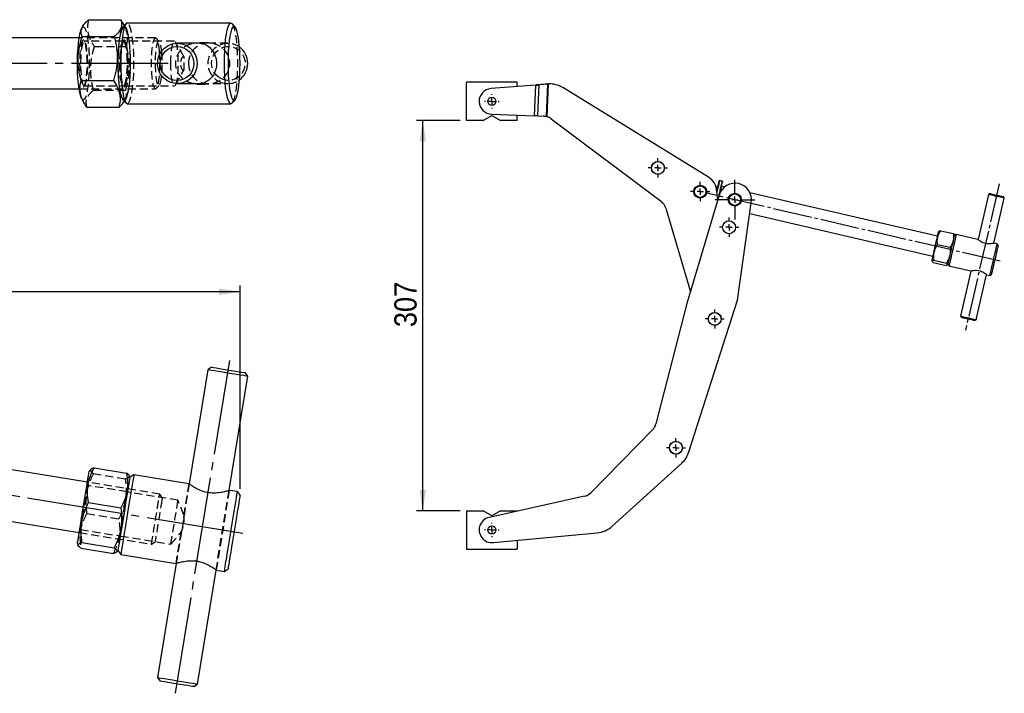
# Model space of a CAD drawing. Extents: x 63 to 825, y 32 to 534.
# Tile 4 of 4: x 515 to 825, y 310 to 522. Entities that reach past the tile are written whole.
import ezdxf

# ---------------------------------------------------------------- set-up
doc = ezdxf.new("R2010")
doc.units = 0
doc.header["$LTSCALE"] = 2
for name, pattern in [('SLD-MISTA-LONGA', [19.05, 15.24, -1.27, 1.27, -1.27]), ('SLD-SÓLIDA', [0]), ('SLD-TRACEJADA', [1.905, 1.27, -0.635])]:
    doc.linetypes.add(name, pattern=pattern)
doc.layers.get('0').update_dxf_attribs({"linetype": 'CONTINUOUS'})
doc.styles.add('SLDTEXTSTYLE0', font='GOTHIC.TTF', dxfattribs={"width": 0.913})
doc.dimstyles.new('SLDDIMSTYLE0', dxfattribs={"dimtxt": 7, "dimasz": 6.604, "dimexe": 0, "dimexo": 0.0625, "dimgap": 1.75, "dimtad": 1, "dimdec": 0, "dimrnd": 1e-09, "dimzin": 12, "dimtxsty": 'SLDTEXTSTYLE0', "dimsah": 1, "dimcen": 0.09, "dimazin": 3, "dimtfac": 1, "dimtdec": 0, "dimtofl": 0, "dimtmove": 0, "dimatfit": 3, "dimtolj": 1, "dimtzin": 12})
doc.dimstyles.new('SLDDIMSTYLE4', dxfattribs={"dimtxt": 7, "dimasz": 6.604, "dimexe": 0, "dimexo": 0.0625, "dimgap": 1.75, "dimtad": 1, "dimdec": 0, "dimlfac": 2.5, "dimrnd": 1e-09, "dimzin": 12, "dimtxsty": 'SLDTEXTSTYLE0', "dimsah": 1, "dimcen": 0.09, "dimazin": 3, "dimtfac": 1, "dimtdec": 0, "dimtofl": 0, "dimtmove": 0, "dimatfit": 3, "dimtolj": 1, "dimtzin": 12})

# ---------------------------------------------------------------- blocks, each defined once
blk = doc.blocks.new('*D1')
for p, q in [((152.31, 383.69), (152.31, 438.57)), ((584.24, 374.58), (584.24, 438.57)), ((584.24, 436.57), (152.31, 436.57))]:
    blk.add_line(p, q)
for points in [[(152.31, 436.57), (158.92, 435.55), (158.92, 437.58)], [(584.24, 436.57), (577.64, 437.58), (577.64, 435.55)]]:
    blk.add_solid(points)
at = {"insert": (371.95, 445.51, 0.1), "char_height": 7, "attachment_point": 1, "style": 'SLDTEXTSTYLE0'}
blk.add_mtext('432', dxfattribs=at)
blk = doc.blocks.new('*D17')
for p, q in [((653.42, 490.4), (639.71, 490.4)), ((641.71, 367.7), (641.71, 490.4)), ((653.42, 367.7), (639.71, 367.7))]:
    blk.add_line(p, q)
for points in [[(641.71, 490.4), (640.69, 483.8), (642.72, 483.8)], [(641.71, 367.7), (642.72, 374.3), (640.69, 374.3)]]:
    blk.add_solid(points)
at = {"insert": (632.76, 425.44, 0.04), "char_height": 7, "attachment_point": 1, "rotation": 90, "style": 'SLDTEXTSTYLE0'}
blk.add_mtext('307', dxfattribs=at)
blk = doc.blocks.new('SW_CENTERMARKSYMBOL_8')
at = {"color": 0}
for p, q in [((-2, 0), (-3.04, 0)), ((0, 0), (-1, 0)), ((0, 2), (0, 3.04)), ((0, 0), (0, 1)), ((0, 0), (0, -1)), ((0, 0), (1, 0)), ((2, 0), (3.04, 0)), ((0, -2), (0, -3.04))]:
    blk.add_line(p, q, dxfattribs=at)
blk = doc.blocks.new('SW_CENTERMARKSYMBOL_9')
at = {"color": 0}
for p, q in [((-2, 0), (-3.04, 0)), ((0, 0), (-1, 0)), ((0, 2), (0, 3.04)), ((0, 0), (0, 1)), ((0, 0), (0, -1)), ((0, 0), (1, 0)), ((2, 0), (3.04, 0)), ((0, -2), (0, -3.04))]:
    blk.add_line(p, q, dxfattribs=at)
blk = doc.blocks.new('SW_CENTERMARKSYMBOL_10')
at = {"color": 0}
for p, q in [((0, 2), (0, 6.2)), ((-2, 0), (-6.2, 0)), ((0, 0), (-1, 0)), ((0, 0), (0, 1)), ((0, 0), (0, -1)), ((0, 0), (1, 0)), ((2, 0), (6.2, 0)), ((0, -2), (0, -6.2))]:
    blk.add_line(p, q, dxfattribs=at)
blk = doc.blocks.new('SW_CENTERMARKSYMBOL_11')
at = {"color": 0}
for p, q in [((-2, 0), (-3.04, 0)), ((0, 0), (-1, 0)), ((0, 2), (0, 3.04)), ((0, 0), (0, 1)), ((0, 0), (0, -1)), ((0, 0), (1, 0)), ((2, 0), (3.04, 0)), ((0, -2), (0, -3.04))]:
    blk.add_line(p, q, dxfattribs=at)
blk = doc.blocks.new('SW_CENTERMARKSYMBOL_12')
at = {"color": 0}
for p, q in [((-2, 0), (-3, 0)), ((0, 0), (-1, 0)), ((0, 2), (0, 3)), ((0, 0), (0, 1)), ((0, 0), (0, -1)), ((0, 0), (1, 0)), ((2, 0), (3, 0)), ((0, -2), (0, -3))]:
    blk.add_line(p, q, dxfattribs=at)
blk = doc.blocks.new('SW_CENTERMARKSYMBOL_13')
at = {"color": 0}
for p, q in [((-2, 0), (-3, 0)), ((0, 0), (-1, 0)), ((0, 2), (0, 3)), ((0, 0), (0, 1)), ((0, 0), (0, -1)), ((0, 0), (1, 0)), ((2, 0), (3, 0)), ((0, -2), (0, -3))]:
    blk.add_line(p, q, dxfattribs=at)
blk = doc.blocks.new('SW_CENTERMARKSYMBOL_14')
at = {"color": 0}
for p, q in [((-2, 0), (-2.28, 0)), ((0, 0), (-1, 0)), ((0, 2), (0, 2.28)), ((0, 0), (0, 1)), ((0, 0), (0, -1)), ((0, 0), (1, 0)), ((2, 0), (2.28, 0)), ((0, -2), (0, -2.28))]:
    blk.add_line(p, q, dxfattribs=at)
blk = doc.blocks.new('SW_CENTERMARKSYMBOL_15')
at = {"color": 0}
for p, q in [((-2, 0), (-2.27, 0)), ((0, 0), (-1, 0)), ((0, 2), (0, 2.27)), ((0, 0), (0, 1)), ((0, 0), (0, -1)), ((0, 0), (1, 0)), ((2, 0), (2.27, 0)), ((0, -2), (0, -2.27))]:
    blk.add_line(p, q, dxfattribs=at)

msp = doc.modelspace()

# ---------------------------------------------------------------- linework, layer by layer
at = {"color": 7, "linetype": 'SLD-SÓLIDA'}
for p, q in [((536.613, 522.071), (546.757, 522.071)), ((547.599, 520.643), (546.757, 522.071)), ((548.461, 520.857), (547.501, 519.871)), ((547.858, 520.238), (547.628, 520.659)), ((581.363, 521.029), (548.798, 521.029)), ((582.661, 519.871), (581.7, 520.857)), ((534.762, 519.919), (534.454, 519.356)), ((533.646, 516.329), (504.672, 516.329)), ((534.543, 516.741), (544.687, 516.741)), ((571.648, 514.679), (564.552, 514.679)), ((534.255, 503), (544.399, 503)), ((564.552, 501.979), (571.839, 501.979)), ((655.424, 490.405), (655.424, 502.405)), ((671.424, 502.405), (655.424, 502.405)), ((671.424, 501.055), (671.424, 502.405)), ((680.171, 501.858), (677.447, 501.591)), ((678.296, 501.556), (677.447, 501.591)), ((681.02, 501.824), (678.296, 501.556)), ((680.171, 501.858), (680.679, 501.877)), ((681.02, 501.824), (680.171, 501.858)), ((680.609, 491.695), (681.02, 501.824)), ((680.679, 501.877), (681.223, 501.89)), ((681.118, 501.859), (680.679, 501.877)), ((680.804, 491.587), (681.223, 501.89)), ((681.02, 501.824), (681.118, 501.859)), ((681.118, 501.859), (681.223, 501.89)), ((504.672, 500.329), (533.646, 500.329)), ((677.244, 501.52), (663.161, 500.396)), ((676.851, 491.857), (677.244, 501.52)), ((677.901, 491.815), (678.296, 501.556)), ((731.546, 472.529), (685.773, 500.71)), ((534.454, 497.303), (535.17, 495.992)), ((547.501, 496.788), (548.461, 495.801)), ((548.798, 495.629), (581.363, 495.629)), ((581.7, 495.801), (582.661, 496.788)), ((536.037, 494.588), (546.181, 494.588)), ((663.374, 492.405), (676.851, 491.857)), ((660.652, 490.405), (655.424, 490.405)), ((660.652, 490.405), (663.424, 492.005)), ((663.424, 492.005), (666.195, 490.405)), ((671.424, 490.405), (666.195, 490.405)), ((671.424, 490.405), (671.424, 492.078)), ((677.901, 491.815), (680.371, 491.714)), ((680.44, 491.702), (680.609, 491.695)), ((682.12, 490.934), (716.745, 464.879)), ((735.039, 471.54), (734.967, 471.495)), ((735.896, 471.341), (735.039, 471.54)), ((735.941, 471.269), (735.896, 471.341)), ((734.474, 469.371), (733.935, 469.496)), ((734.441, 465.444), (734.147, 468.115)), ((736.605, 469.534), (735.593, 469.769)), ((803.59, 454.006), (744.596, 467.682)), ((734.885, 466.944), (724.791, 432.868)), ((740.654, 433.94), (744.989, 464.531)), ((819.627, 467.123), (816.347, 452.978)), ((820.107, 467.422), (819.627, 467.123)), ((821.296, 451.831), (824.575, 465.976)), ((824.575, 465.976), (824.276, 466.456)), ((718.179, 462.804), (725.863, 436.487)), ((744.507, 461.133), (802.145, 447.771)), ((804.095, 455.572), (803.906, 455.37)), ((804.553, 455.75), (808.558, 454.821)), ((808.972, 454.195), (808.891, 454.46)), ((809.47, 454.572), (808.99, 454.273)), ((816.289, 452.992), (809.47, 454.572)), ((803.558, 451.459), (807.564, 450.53)), ((822.329, 451.591), (821.326, 451.824)), ((822.628, 451.111), (822.329, 451.591)), ((801.828, 446.407), (801.909, 446.142)), ((802.403, 446.475), (806.408, 445.546)), ((802.242, 445.781), (806.247, 444.853)), ((806.705, 445.03), (806.894, 445.233)), ((806.876, 445.155), (807.175, 444.675)), ((807.175, 444.675), (814.027, 443.087)), ((814.053, 443.081), (810.774, 428.936)), ((815.723, 427.788), (819.002, 441.933)), ((819.04, 441.924), (820.034, 441.694)), ((820.034, 441.694), (820.514, 441.993)), ((725.38, 386.197), (740.654, 433.94)), ((724.791, 432.868), (715.006, 394.999)), ((810.774, 428.936), (811.073, 428.456)), ((815.243, 427.489), (815.723, 427.788)), ((574.146, 412.035), (568.271, 376.213)), ((575.294, 412.86), (574.146, 412.035)), ((580.803, 374.158), (586.678, 409.98)), ((586.678, 409.98), (585.853, 411.128)), ((713.987, 393.196), (694.541, 373.401)), ((536.277, 376.698), (503.561, 382.063)), ((538.395, 381.205), (548.539, 379.541)), ((701.189, 362.823), (723.132, 382.707)), ((537.283, 380.688), (536.844, 380.151)), ((549.673, 378.048), (549.428, 378.696)), ((550.854, 379.07), (549.705, 378.245)), ((568.123, 376.238), (550.854, 379.07)), ((583.419, 373.729), (580.88, 374.146)), ((584.244, 372.581), (583.419, 373.729)), ((692.564, 372.301), (663.111, 365.688)), ((536.613, 370.339), (546.757, 368.676)), ((501.142, 366.246), (533.688, 360.908)), ((655.424, 367.701), (655.424, 355.701)), ((655.424, 367.701), (660.652, 367.701)), ((663.424, 366.101), (660.652, 367.701)), ((666.195, 367.701), (663.424, 366.101)), ((666.195, 367.701), (671.424, 367.701)), ((671.424, 367.701), (671.424, 367.555)), ((663.997, 357.742), (696.562, 360.786)), ((533.122, 357.455), (533.366, 356.806)), ((534.543, 357.717), (544.687, 356.054)), ((671.424, 358.436), (671.424, 355.701)), ((534.255, 355.961), (544.399, 354.297)), ((545.511, 354.814), (545.95, 355.351)), ((545.918, 355.153), (546.743, 354.005)), ((546.743, 354.005), (564.094, 351.159)), ((655.424, 355.701), (671.424, 355.701)), ((564.16, 351.148), (558.285, 315.327)), ((570.818, 313.271), (576.693, 349.093)), ((576.791, 349.077), (579.308, 348.664)), ((579.308, 348.664), (580.457, 349.489)), ((558.285, 315.327), (559.11, 314.178)), ((569.669, 312.446), (570.818, 313.271))]:
    msp.add_line(p, q, dxfattribs=at)
at = {"color": 7, "linetype": 'SLD-TRACEJADA'}
for p, q in [((548.34, 519.356), (547.858, 520.238)), ((557.68, 516.329), (533.646, 516.329)), ((547.569, 515.329), (535.226, 515.329)), ((535.491, 515.135), (535.261, 515.476)), ((547.533, 515.476), (547.303, 515.135)), ((563.601, 515.329), (547.811, 515.329)), ((558.852, 515.235), (557.892, 516.221)), ((566.537, 510.457), (563.91, 515.063)), ((574.256, 514.829), (570.716, 514.829)), ((580.412, 514.679), (571.648, 514.679)), ((538.395, 513.659), (548.539, 513.659)), ((563.91, 501.595), (566.527, 506.184)), ((570.709, 501.829), (574.253, 501.829)), ((571.839, 501.979), (580.412, 501.979)), ((533.646, 500.329), (557.68, 500.329)), ((535.226, 501.329), (547.569, 501.329)), ((535.261, 501.182), (535.491, 501.524)), ((538.107, 499.917), (548.251, 499.917)), ((547.303, 501.524), (547.533, 501.182)), ((547.811, 501.329), (563.601, 501.329)), ((557.892, 500.438), (558.852, 501.424)), ((548.023, 496.723), (548.34, 497.303)), ((538.107, 379.448), (548.251, 377.785)), ((536.358, 375.671), (536.173, 376.057)), ((558.974, 372.975), (536.277, 376.698)), ((548.702, 373.647), (536.358, 375.671)), ((568.271, 376.213), (564.16, 351.148)), ((568.123, 376.238), (566.523, 366.484)), ((549.001, 373.954), (548.702, 373.647)), ((564.733, 371.017), (548.944, 373.607)), ((559.799, 371.827), (558.974, 372.975)), ((576.693, 349.093), (580.803, 374.158)), ((576.841, 349.069), (580.952, 374.134)), ((566.535, 366.486), (564.733, 371.017)), ((536.037, 366.826), (546.181, 365.163)), ((566.574, 365.72), (566.562, 365.951)), ((566.577, 365.456), (566.574, 365.72)), ((533.688, 360.908), (556.385, 357.186)), ((533.793, 361.549), (534.093, 361.855)), ((534.093, 361.855), (546.436, 359.831)), ((546.436, 359.831), (546.622, 359.445)), ((546.679, 359.791), (562.468, 357.202)), ((562.468, 357.202), (565.625, 360.923)), ((565.612, 360.929), (564.012, 351.173)), ((556.385, 357.186), (557.534, 358.011)), ((571.539, 351.674), (570.157, 351.954))]:
    msp.add_line(p, q, dxfattribs=at)
at = {"linetype": 'SLD-MISTA-LONGA'}
for p, q in [((561.68, 508.329), (358.783, 508.329)), ((563.904, 310.352), (581.059, 414.954)), ((585.128, 360.579), (358.836, 397.691))]:
    msp.add_line(p, q, dxfattribs=at)
at = {"linetype": 'SLD-MISTA-LONGA', "ltscale": 0.4}
for p, q in [((823.306, 446.15), (730.974, 467.555)), ((823.004, 470.446), (812.345, 424.465))]:
    msp.add_line(p, q, dxfattribs=at)
at = {"color": 7, "linetype": 'SLD-SÓLIDA', "flags": 128}
for points in [[(548.798, 521.029), (548.55, 520.937), (548.226, 520.528), (547.917, 519.803), (547.631, 518.781), (547.374, 517.489), (547.155, 515.959), (546.978, 514.231), (546.849, 512.351), (546.769, 510.367), (546.743, 508.329)], [(579.308, 508.329), (579.334, 510.367), (579.414, 512.351), (579.543, 514.231), (579.72, 515.959), (579.939, 517.489), (580.196, 518.781), (580.482, 519.803), (580.791, 520.528), (581.115, 520.937), (581.446, 521.019), (581.7, 520.857)], [(534.454, 497.303), (534.435, 497.338), (534.142, 498.068), (533.874, 499.093), (533.637, 500.384), (533.439, 501.903), (533.286, 503.608), (533.181, 505.448), (533.128, 507.371), (533.129, 509.321), (533.182, 511.243), (533.288, 513.081), (533.442, 514.783), (533.641, 516.299), (533.878, 517.585), (534.147, 518.605), (534.44, 519.33), (534.454, 519.356)], [(545.918, 508.329), (545.944, 510.255), (546.021, 512.128), (546.146, 513.898), (546.317, 515.516), (546.529, 516.937), (546.776, 518.124), (547.051, 519.044), (547.347, 519.671), (547.501, 519.871)], [(547.572, 496.925), (547.264, 497.338), (546.971, 498.068), (546.703, 499.093), (546.466, 500.384), (546.268, 501.903), (546.114, 503.608), (546.01, 505.448), (545.957, 507.371), (545.957, 509.321), (546.011, 511.243), (546.117, 513.081), (546.271, 514.783), (546.47, 516.299), (546.707, 517.585), (546.976, 518.605), (547.269, 519.33), (547.578, 519.738), (547.893, 519.818), (548.206, 519.568), (548.34, 519.356)], [(580.457, 508.329), (580.482, 506.404), (580.559, 504.53), (580.685, 502.761), (580.856, 501.143), (581.068, 499.721), (581.314, 498.534), (581.589, 497.615), (581.885, 496.987), (582.194, 496.669), (582.506, 496.669), (582.815, 496.987), (583.111, 497.615), (583.386, 498.534), (583.632, 499.721), (583.844, 501.143), (584.015, 502.761), (584.141, 504.53), (584.218, 506.404), (584.244, 508.329), (584.218, 510.255), (584.141, 512.128), (584.015, 513.898), (583.844, 515.516), (583.632, 516.937), (583.386, 518.124), (583.111, 519.044), (582.815, 519.671), (582.506, 519.989), (582.194, 519.989), (581.885, 519.671), (581.589, 519.044), (581.314, 518.124), (581.068, 516.937), (580.856, 515.516), (580.685, 513.898), (580.559, 512.128), (580.482, 510.255), (580.457, 508.329)], [(561.197, 502.966), (560.067, 503.895), (559.178, 505.063), (558.58, 506.406), (558.303, 507.854), (558.363, 509.327), (558.757, 510.746), (559.463, 512.035), (560.444, 513.125), (561.646, 513.955), (563.005, 514.483), (564.447, 514.678), (565.895, 514.532), (567.27, 514.051), (568.499, 513.261), (569.515, 512.206), (570.263, 510.942), (570.704, 509.537), (570.813, 508.066), (570.584, 506.61), (570.03, 505.247), (569.181, 504.05), (568.082, 503.083), (566.793, 502.399), (565.383, 502.035), (563.929, 502.011), (562.508, 502.327), (561.197, 502.966)], [(547.501, 496.788), (547.347, 496.987), (547.051, 497.615), (546.776, 498.534), (546.529, 499.721), (546.317, 501.143), (546.146, 502.761), (546.021, 504.53), (545.944, 506.404), (545.918, 508.329)], [(546.743, 508.329), (546.769, 506.292), (546.849, 504.308), (546.978, 502.427), (547.155, 500.7), (547.374, 499.17), (547.631, 497.877), (547.917, 496.855), (548.226, 496.131), (548.55, 495.722), (548.798, 495.629)], [(581.7, 495.801), (581.446, 495.64), (581.115, 495.722), (580.791, 496.131), (580.482, 496.855), (580.196, 497.877), (579.939, 499.17), (579.72, 500.7), (579.543, 502.427), (579.414, 504.308), (579.334, 506.292), (579.308, 508.329)], [(677.901, 491.815), (677.779, 491.82), (677.654, 491.825), (677.526, 491.83), (677.394, 491.835), (677.261, 491.841), (677.125, 491.846), (676.989, 491.852), (676.851, 491.857)], [(734.159, 468.009), (734.261, 468.451), (734.43, 469.181), (734.583, 469.841), (734.715, 470.411), (734.823, 470.873), (734.902, 471.214), (734.95, 471.424), (734.967, 471.495), (734.967, 471.495)], [(735.039, 471.54), (735.039, 471.54), (735.022, 471.468), (734.973, 471.256), (734.893, 470.91), (734.784, 470.442), (734.65, 469.865), (734.495, 469.196), (734.324, 468.457), (734.178, 467.828)], [(734.846, 466.813), (734.999, 467.471), (735.181, 468.258), (735.353, 468.998), (735.508, 469.666), (735.641, 470.243), (735.75, 470.712), (735.83, 471.057), (735.879, 471.269), (735.896, 471.341), (735.896, 471.341)], [(735.941, 471.269), (735.941, 471.269), (735.924, 471.198), (735.876, 470.989), (735.797, 470.647), (735.69, 470.185), (735.557, 469.615), (735.404, 468.955), (735.235, 468.225), (735.055, 467.447), (735.049, 467.42)], [(824.575, 465.976), (824.573, 465.976), (824.478, 465.998), (824.245, 466.052), (823.887, 466.135), (823.426, 466.242), (822.887, 466.367), (822.303, 466.503), (821.707, 466.641), (821.134, 466.774), (820.617, 466.893), (820.186, 466.993), (819.867, 467.067), (819.677, 467.111), (819.627, 467.123)], [(820.107, 467.422), (820.108, 467.422), (820.202, 467.4), (820.431, 467.347), (820.779, 467.266), (821.225, 467.163), (821.736, 467.045), (822.278, 466.919), (822.814, 466.795), (823.307, 466.68), (823.725, 466.583), (824.038, 466.511), (824.226, 466.467), (824.276, 466.456)], [(801.828, 446.407), (801.844, 446.475), (801.893, 446.684), (801.972, 447.028), (802.081, 447.497), (802.215, 448.074), (802.37, 448.742), (802.54, 449.479), (802.722, 450.261), (802.908, 451.063), (803.092, 451.86), (803.27, 452.626), (803.434, 453.335), (803.581, 453.966), (803.704, 454.498), (803.801, 454.914), (803.867, 455.201), (803.901, 455.349), (803.906, 455.37)], [(806.876, 445.155), (806.892, 445.224), (806.94, 445.43), (807.018, 445.766), (807.123, 446.222), (807.254, 446.783), (807.404, 447.434), (807.571, 448.155), (807.749, 448.922), (807.933, 449.714), (808.116, 450.506), (808.294, 451.273), (808.461, 451.994), (808.612, 452.645), (808.743, 453.206), (808.848, 453.662), (808.926, 453.998), (808.974, 454.204), (808.99, 454.273)], [(809.47, 454.572), (809.466, 454.555), (809.433, 454.413), (809.368, 454.133), (809.273, 453.724), (809.151, 453.196), (809.005, 452.566), (808.839, 451.852), (808.658, 451.073), (808.468, 450.252), (808.274, 449.414), (808.081, 448.581), (807.895, 447.779), (807.721, 447.029), (807.565, 446.354), (807.43, 445.773), (807.321, 445.303), (807.241, 444.958), (807.192, 444.746), (807.175, 444.675)], [(820.034, 441.694), (820.051, 441.765), (820.1, 441.977), (820.18, 442.322), (820.289, 442.792), (820.424, 443.373), (820.58, 444.048), (820.754, 444.797), (820.94, 445.6), (821.133, 446.433), (821.327, 447.271), (821.517, 448.092), (821.698, 448.871), (821.864, 449.585), (822.01, 450.215), (822.132, 450.743), (822.227, 451.152), (822.292, 451.432), (822.325, 451.574), (822.329, 451.591)], [(822.628, 451.111), (822.612, 451.042), (822.564, 450.836), (822.487, 450.501), (822.381, 450.045), (822.251, 449.483), (822.1, 448.832), (821.933, 448.112), (821.755, 447.344), (821.571, 446.552), (821.388, 445.761), (821.21, 444.993), (821.043, 444.273), (820.892, 443.622), (820.762, 443.06), (820.656, 442.604), (820.578, 442.268), (820.53, 442.063), (820.514, 441.993)], [(810.774, 428.936), (810.824, 428.924), (811.014, 428.88), (811.333, 428.806), (811.764, 428.706), (812.281, 428.586), (812.854, 428.453), (813.45, 428.315), (814.034, 428.18), (814.573, 428.055), (815.035, 427.948), (815.392, 427.865), (815.626, 427.811), (815.721, 427.789), (815.723, 427.788)], [(815.243, 427.489), (815.192, 427.501), (815.005, 427.544), (814.692, 427.617), (814.274, 427.714), (813.78, 427.828), (813.244, 427.952), (812.702, 428.078), (812.191, 428.196), (811.746, 428.3), (811.397, 428.381), (811.168, 428.434), (811.075, 428.455), (811.073, 428.456)], [(738.124, 426.029), (738.253, 426.357), (738.433, 426.998)], [(586.678, 409.98), (586.564, 409.998), (586.123, 410.071), (585.375, 410.193), (584.359, 410.36), (583.13, 410.561), (581.755, 410.787), (580.307, 411.024), (578.865, 411.261), (577.506, 411.484), (576.304, 411.681), (575.324, 411.842), (574.617, 411.958), (574.223, 412.022), (574.146, 412.035)], [(575.294, 412.86), (575.46, 412.833), (575.946, 412.753), (576.724, 412.625), (577.743, 412.458), (578.94, 412.262), (580.24, 412.049), (581.561, 411.832), (582.819, 411.626), (583.937, 411.442), (584.843, 411.294), (585.482, 411.189), (585.811, 411.135), (585.853, 411.128)], [(533.122, 357.455), (533.129, 357.497), (533.182, 357.825), (533.288, 358.469), (533.442, 359.41), (533.641, 360.621), (533.878, 362.068), (534.147, 363.709), (534.44, 365.496), (534.749, 367.378), (535.064, 369.301), (535.378, 371.21), (535.679, 373.05), (535.961, 374.767), (536.214, 376.313), (536.432, 377.643), (536.609, 378.718), (536.739, 379.509), (536.818, 379.991), (536.844, 380.151)], [(545.918, 355.153), (545.944, 355.311), (546.021, 355.779), (546.146, 356.545), (546.317, 357.588), (546.529, 358.879), (546.776, 360.384), (547.051, 362.061), (547.347, 363.865), (547.655, 365.746), (547.968, 367.653), (548.276, 369.533), (548.572, 371.337), (548.847, 373.014), (549.094, 374.519), (549.306, 375.81), (549.477, 376.853), (549.602, 377.619), (549.679, 378.087), (549.705, 378.245)], [(550.854, 379.07), (550.847, 379.029), (550.794, 378.706), (550.689, 378.067), (550.535, 377.13), (550.337, 375.918), (550.098, 374.463), (549.826, 372.804), (549.527, 370.981), (549.209, 369.044), (548.881, 367.042), (548.55, 365.027), (548.226, 363.051), (547.917, 361.165), (547.631, 359.418), (547.374, 357.856), (547.155, 356.518), (546.978, 355.44), (546.849, 354.65), (546.769, 354.167), (546.743, 354.005), (546.743, 354.005)], [(579.308, 348.664), (579.334, 348.826), (579.414, 349.309), (579.543, 350.1), (579.72, 351.178), (579.939, 352.515), (580.196, 354.077), (580.482, 355.824), (580.791, 357.71), (581.115, 359.686), (581.446, 361.701), (581.774, 363.703), (582.092, 365.641), (582.391, 367.463), (582.663, 369.123), (582.902, 370.577), (583.1, 371.789), (583.254, 372.726), (583.359, 373.365), (583.412, 373.689), (583.419, 373.729)], [(584.244, 372.581), (584.218, 372.423), (584.141, 371.955), (584.015, 371.189), (583.844, 370.146), (583.632, 368.855), (583.386, 367.35), (583.111, 365.673), (582.815, 363.869), (582.506, 361.988), (582.194, 360.081), (581.885, 358.2), (581.589, 356.397), (581.314, 354.72), (581.068, 353.215), (580.856, 351.924), (580.685, 350.881), (580.559, 350.115), (580.482, 349.647), (580.457, 349.489), (580.457, 349.489)], [(558.285, 315.327), (558.363, 315.314), (558.757, 315.249), (559.463, 315.134), (560.444, 314.973), (561.646, 314.776), (563.005, 314.553), (564.447, 314.316), (565.895, 314.079), (567.27, 313.853), (568.499, 313.652), (569.515, 313.485), (570.263, 313.362), (570.704, 313.29), (570.818, 313.271)], [(569.669, 312.446), (569.627, 312.453), (569.298, 312.507), (568.66, 312.612), (567.753, 312.761), (566.636, 312.944), (565.377, 313.15), (564.056, 313.367), (562.756, 313.58), (561.559, 313.777), (560.54, 313.944), (559.762, 314.071), (559.276, 314.151), (559.11, 314.178)]]:
    msp.add_lwpolyline(points, dxfattribs=at)
at = {"color": 7, "linetype": 'SLD-TRACEJADA', "flags": 128}
for points in [[(548.798, 495.629), (548.881, 495.64), (549.209, 495.886), (549.527, 496.455), (549.826, 497.331), (550.098, 498.492), (550.337, 499.908), (550.535, 501.542), (550.689, 503.351), (550.794, 505.29), (550.847, 507.307), (550.847, 509.351), (550.794, 511.369), (550.689, 513.307), (550.535, 515.117), (550.337, 516.751), (550.098, 518.167), (549.826, 519.328), (549.527, 520.204), (549.209, 520.773), (548.881, 521.019), (548.798, 521.029)], [(581.7, 520.857), (581.774, 520.773), (582.092, 520.204), (582.391, 519.328), (582.663, 518.167), (582.902, 516.751), (583.1, 515.117), (583.254, 513.307), (583.359, 511.369), (583.412, 509.351), (583.412, 507.307), (583.359, 505.29), (583.254, 503.351), (583.1, 501.542), (582.902, 499.908), (582.663, 498.492), (582.391, 497.331), (582.092, 496.455), (581.774, 495.886), (581.7, 495.801)], [(534.454, 519.356), (534.749, 519.738), (535.064, 519.818), (535.378, 519.568), (535.679, 518.994), (535.961, 518.113), (536.214, 516.951), (536.432, 515.541), (536.609, 513.923), (536.739, 512.145), (536.818, 510.256), (536.844, 508.313), (536.817, 506.369), (536.737, 504.483), (536.606, 502.706), (536.429, 501.092), (536.21, 499.686), (535.956, 498.528), (535.674, 497.652), (535.372, 497.084), (535.059, 496.839), (534.744, 496.925), (534.744, 496.925)], [(547.501, 519.871), (547.655, 519.989), (547.968, 519.989), (548.276, 519.671), (548.572, 519.044), (548.847, 518.124), (549.094, 516.937), (549.306, 515.516), (549.477, 513.898), (549.602, 512.128), (549.679, 510.255), (549.705, 508.329), (549.679, 506.404), (549.602, 504.53), (549.477, 502.761), (549.306, 501.143), (549.094, 499.721), (548.847, 498.534), (548.572, 497.615), (548.276, 496.987), (547.968, 496.669), (547.655, 496.669), (547.501, 496.788)], [(548.34, 519.356), (548.508, 518.994), (548.79, 518.113), (549.043, 516.951), (549.261, 515.541), (549.438, 513.923), (549.567, 512.145), (549.646, 510.256), (549.673, 508.313), (549.645, 506.369), (549.565, 504.483), (549.435, 502.706), (549.258, 501.092), (549.039, 499.686), (548.785, 498.528), (548.503, 497.652), (548.201, 497.084), (547.888, 496.839), (547.572, 496.925)], [(535.136, 515.62), (534.887, 515.657), (534.643, 515.373), (534.413, 514.782), (534.208, 513.909), (534.037, 512.792), (533.908, 511.48), (533.825, 510.03), (533.793, 508.506), (533.813, 506.974), (533.885, 505.502), (534.004, 504.153), (534.166, 502.986), (534.363, 502.053), (534.588, 501.395), (534.83, 501.039), (535.079, 501.002), (535.323, 501.285), (535.553, 501.876), (535.757, 502.749), (535.928, 503.866), (536.058, 505.178), (536.14, 506.628), (536.172, 508.152), (536.152, 509.684), (536.081, 511.157), (535.962, 512.506), (535.8, 513.672), (535.602, 514.605), (535.378, 515.264), (535.136, 515.62)], [(535.08, 501.387), (535.325, 501.356), (535.565, 501.651), (535.79, 502.259), (535.988, 503.15), (536.15, 504.283), (536.269, 505.606), (536.339, 507.056), (536.358, 508.565), (536.323, 510.063), (536.237, 511.481), (536.104, 512.751), (535.929, 513.814), (535.722, 514.621), (535.492, 515.133), (535.249, 515.328), (535.005, 515.195), (534.771, 514.741), (534.559, 513.987), (534.377, 512.969), (534.236, 511.734), (534.14, 510.34), (534.096, 508.851), (534.104, 507.338), (534.165, 505.872), (534.275, 504.52), (534.43, 503.347), (534.622, 502.406), (534.842, 501.743), (535.08, 501.387)], [(547.714, 515.271), (547.952, 514.916), (548.172, 514.252), (548.364, 513.312), (548.519, 512.138), (548.629, 510.787), (548.69, 509.32), (548.698, 507.807), (548.654, 506.319), (548.558, 504.924), (548.417, 503.689), (548.236, 502.671), (548.023, 501.917), (547.79, 501.464), (547.545, 501.331), (547.303, 501.525), (547.072, 502.038), (546.865, 502.845), (546.69, 503.908), (546.557, 505.178), (546.471, 506.595), (546.436, 508.093), (546.455, 509.603), (546.525, 511.053), (546.644, 512.375), (546.807, 513.509), (547.005, 514.4), (547.229, 515.007), (547.469, 515.302), (547.714, 515.271)], [(547.964, 515.62), (547.716, 515.657), (547.471, 515.373), (547.242, 514.782), (547.037, 513.909), (546.866, 512.792), (546.737, 511.48), (546.654, 510.03), (546.622, 508.506), (546.642, 506.974), (546.713, 505.502), (546.832, 504.153), (546.994, 502.986), (547.192, 502.053), (547.417, 501.395), (547.659, 501.039), (547.907, 501.002), (548.152, 501.285), (548.381, 501.876), (548.586, 502.749), (548.757, 503.866), (548.886, 505.178), (548.969, 506.628), (549.001, 508.152), (548.981, 509.684), (548.91, 511.157), (548.79, 512.506), (548.629, 513.672), (548.431, 514.605), (548.206, 515.264), (547.964, 515.62)], [(546.679, 508.329), (546.705, 509.834), (546.783, 511.269), (546.91, 512.565), (547.078, 513.664), (547.281, 514.514), (547.508, 515.074), (547.75, 515.319), (547.995, 515.237), (548.231, 514.832), (548.447, 514.123), (548.634, 513.143), (548.782, 511.938), (548.885, 510.564), (548.938, 509.086), (548.938, 507.572), (548.885, 506.094), (548.782, 504.72), (548.634, 503.515), (548.447, 502.535), (548.231, 501.826), (547.995, 501.421), (547.75, 501.34), (547.508, 501.584), (547.281, 502.145), (547.078, 502.994), (546.91, 504.093), (546.783, 505.39), (546.705, 506.824), (546.679, 508.329)], [(558.827, 512.036), (558.924, 510.533), (558.971, 508.94), (558.964, 507.322), (558.905, 505.745), (558.796, 504.274), (558.641, 502.968), (558.446, 501.883), (558.221, 501.061), (557.973, 500.537), (557.713, 500.332), (557.452, 500.454), (557.2, 500.899), (556.968, 501.648), (556.764, 502.67), (556.599, 503.924), (556.477, 505.359), (556.405, 506.915), (556.385, 508.529), (556.418, 510.135), (556.503, 511.667), (556.636, 513.062), (556.811, 514.263), (557.022, 515.222), (557.26, 515.898), (557.516, 516.265), (557.777, 516.306), (558.035, 516.021), (558.279, 515.422), (558.497, 514.531), (558.683, 513.387), (558.827, 512.036)], [(559.67, 511.573), (559.534, 512.83), (559.357, 513.878), (559.148, 514.665), (558.916, 515.157), (558.673, 515.329), (558.429, 515.174), (558.197, 514.699), (557.986, 513.926), (557.807, 512.891), (557.669, 511.644), (557.577, 510.241), (557.536, 508.748), (557.547, 507.236), (557.612, 505.776), (557.725, 504.434), (557.883, 503.275), (558.077, 502.352), (558.299, 501.709), (558.537, 501.375), (558.782, 501.366), (559.022, 501.683), (559.245, 502.311), (559.441, 503.22), (559.6, 504.368), (559.716, 505.701), (559.783, 507.157), (559.798, 508.668), (559.76, 510.163), (559.67, 511.573)], [(562.468, 508.329), (562.494, 509.834), (562.572, 511.269), (562.699, 512.565), (562.867, 513.664), (563.07, 514.514), (563.297, 515.074), (563.539, 515.319), (563.784, 515.237), (564.02, 514.832), (564.236, 514.123), (564.423, 513.143), (564.571, 511.938), (564.674, 510.564), (564.727, 509.086), (564.727, 507.572), (564.674, 506.094), (564.571, 504.72), (564.423, 503.515), (564.236, 502.535), (564.02, 501.826), (563.784, 501.421), (563.539, 501.34), (563.297, 501.584), (563.07, 502.145), (562.867, 502.994), (562.699, 504.093), (562.572, 505.39), (562.494, 506.824), (562.468, 508.329)], [(577.747, 503.811), (576.727, 504.665), (575.949, 505.75), (575.461, 506.996), (575.294, 508.327), (575.46, 509.657), (575.946, 510.904), (576.724, 511.99), (577.743, 512.845), (578.94, 513.417), (580.24, 513.669), (581.561, 513.585), (582.819, 513.171), (583.937, 512.453), (584.843, 511.476), (585.482, 510.301), (585.811, 509.002), (585.812, 507.661), (585.483, 506.362), (584.846, 505.187), (583.941, 504.209), (582.824, 503.49), (581.565, 503.075), (580.245, 502.99), (578.945, 503.24), (577.747, 503.811)], [(536.358, 375.671), (536.358, 375.667), (536.323, 375.456), (536.237, 374.931), (536.104, 374.118), (535.929, 373.055), (535.722, 371.791), (535.492, 370.386), (535.249, 368.905), (535.005, 367.417), (534.771, 365.992), (534.559, 364.696), (534.377, 363.591), (534.236, 362.728), (534.14, 362.147), (534.096, 361.875), (534.093, 361.855)], [(547.714, 367.626), (547.952, 369.078), (548.172, 370.421), (548.364, 371.591), (548.519, 372.535), (548.629, 373.207), (548.69, 373.577), (548.702, 373.647)], [(556.385, 357.186), (556.385, 357.189), (556.418, 357.39), (556.503, 357.906), (556.636, 358.716), (556.811, 359.786), (557.022, 361.073), (557.26, 362.524), (557.516, 364.08), (557.777, 365.677), (558.035, 367.25), (558.279, 368.733), (558.497, 370.067), (558.683, 371.197), (558.827, 372.077)], [(558.827, 372.077), (558.924, 372.67), (558.971, 372.952), (558.974, 372.975)], [(559.799, 371.827), (559.798, 371.819), (559.76, 371.585), (559.67, 371.04)], [(559.67, 371.04), (559.534, 370.209), (559.357, 369.131), (559.148, 367.855), (558.916, 366.442), (558.673, 364.958), (558.429, 363.473), (558.197, 362.054), (557.986, 360.77), (557.807, 359.68), (557.669, 358.834), (557.577, 358.274), (557.536, 358.024), (557.534, 358.011)], [(562.468, 357.202), (562.494, 357.363), (562.572, 357.84), (562.699, 358.611), (562.867, 359.638), (563.07, 360.874), (563.297, 362.262), (563.539, 363.736), (563.784, 365.227), (564.02, 366.667), (564.236, 367.986), (564.423, 369.125), (564.571, 370.029), (564.674, 370.656), (564.727, 370.977), (564.733, 371.017)], [(546.436, 359.831), (546.455, 359.947), (546.525, 360.376), (546.644, 361.102), (546.807, 362.092), (547.005, 363.3), (547.229, 364.668), (547.469, 366.133), (547.714, 367.626)]]:
    msp.add_lwpolyline(points, dxfattribs=at)
at = {"color": 7, "linetype": 'SLD-SÓLIDA'}
for centre, radius in [((564.441, 508.283), 5.318), ((663.424, 496.405), 1.28), ((663.424, 496.405), 1.27), ((715.648, 475.473), 2.04), ((715.648, 475.473), 2), ((728.948, 468.025), 2.04), ((728.948, 468.025), 2), ((728.948, 468.025), 1.8), ((739.819, 465.504), 2.04), ((739.819, 465.504), 2), ((739.819, 465.504), 1.8), ((738.023, 456.823), 2.04), ((733.514, 428.031), 2.04), ((733.514, 428.031), 2), ((721.301, 387.514), 2.04), ((721.301, 387.514), 2), ((663.424, 361.701), 1.28), ((663.424, 361.701), 1.27)]:
    msp.add_circle(centre, radius, dxfattribs=at)
at = {"color": 7, "linetype": 'SLD-TRACEJADA'}
for centre, radius, start, end in [((580.438, 508.309), 6.323, 55.18463, 237.66954), ((580.412, 508.184), 6.204, 237.25654, 305.88653)]:
    msp.add_arc(centre, radius, start, end, dxfattribs=at)
at = {"color": 7, "linetype": 'SLD-SÓLIDA'}
for centre, radius, start, end in [((580.289, 508.329), 6.394, 306.02006, 53.97994), ((681.579, 493.898), 8, 58.3807, 92.54627), ((663.424, 496.405), 4, 93.77159, 269.28995), ((679.398, 488.749), 3.002, 83.07761, 87.62744), ((680.247, 488.716), 3.001, 83.07523, 87.62696), ((679.715, 487.738), 4, 53.03857, 74.19567), ((728.948, 468.025), 5.2, 0.99952, 60.01513), ((739.879, 465.494), 5.2, 349.32606, 163.81457), ((714.34, 461.683), 4, 16.27645, 53.03857), ((711.133, 395.999), 4, 315.51155, 345.51155), ((717.761, 388.635), 8, 312.18102, 342.25902), ((691.688, 376.204), 4, 282.65372, 315.51155), ((663.424, 361.701), 4, 94.47951, 278.23392), ((695.817, 368.751), 8, 275.34069, 312.18102)]:
    msp.add_arc(centre, radius, start, end, dxfattribs=at)
for points, knots in [([(534.543, 516.741), (534.418, 517.204), (534.163, 518.139), (534.475, 519.525), (535.321, 520.849), (536.18, 521.661), (536.613, 522.071)], [0, 0, 0, 0, 0.2646075, 0.534953, 0.7653462, 1, 1, 1, 1]), ([(546.757, 522.071), (546.883, 521.608), (547.137, 520.673), (546.825, 519.288), (545.979, 517.963), (545.12, 517.151), (544.687, 516.741)], [0, 0, 0, 0, 0.2646076, 0.5349531, 0.7653462, 1, 1, 1, 1]), ([(534.255, 503), (534.122, 503.533), (533.705, 505.189), (533.284, 508.072), (533.348, 511.309), (533.823, 514.218), (534.302, 515.897), (534.543, 516.741)], [0, 0, 0, 0, 0.11881791, 0.36950983, 0.62628512, 0.8121561, 1, 1, 1, 1]), ([(544.687, 516.741), (544.891, 515.906), (545.3, 514.226), (545.651, 511.347), (545.586, 508.102), (545.049, 505.218), (544.555, 503.533), (544.399, 503)], [0, 0, 0, 0, 0.186026, 0.373713, 0.6240678, 0.8811832, 1, 1, 1, 1]), ([(569.542, 514.679), (569.628, 514.71), (570.005, 514.844), (570.406, 514.836), (570.716, 514.829)], [0, 0, 0, 0, 0.2279243, 1, 1, 1, 1]), ([(570.716, 514.829), (571.377, 514.767), (572.695, 514.643), (574.415, 513.688), (575.817, 512.21), (576.714, 510.209), (576.936, 508.019), (576.545, 505.995), (575.64, 504.229), (574.2, 502.773), (572.279, 501.924), (570.597, 501.703), (569.75, 501.937), (569.595, 501.979)], [0, 0, 0, 0, 0.0923803, 0.1844371, 0.2844896, 0.3915669, 0.4906457, 0.5807609, 0.6721399, 0.772496, 0.8796259, 0.9780312, 1, 1, 1, 1]), ([(536.037, 494.588), (535.577, 495.318), (534.647, 496.794), (533.958, 498.981), (533.846, 501.072), (534.118, 502.353), (534.255, 503)], [0, 0, 0, 0, 0.2646074, 0.5349531, 0.7653458, 1, 1, 1, 1]), ([(544.399, 503), (544.859, 502.27), (545.789, 500.794), (546.479, 498.607), (546.59, 496.516), (546.318, 495.234), (546.181, 494.588)], [0, 0, 0, 0, 0.2646076, 0.534953, 0.7653459, 1, 1, 1, 1]), ([(677.244, 501.52), (677.28, 501.531), (677.351, 501.555), (677.415, 501.579), (677.447, 501.591)], [0, 0, 0, 0, 0.5000014, 1, 1, 1, 1]), ([(677.244, 501.52), (677.429, 501.525), (677.798, 501.537), (678.13, 501.55), (678.296, 501.556)], [0, 0, 0, 0, 0.5000007, 1, 1, 1, 1]), ([(546.181, 494.588), (546.698, 495.049), (547.393, 495.67), (547.719, 496.312), (547.803, 496.478)], [0, 0, 0, 0, 0.74289398, 1, 1, 1, 1]), ([(680.804, 491.587), (680.621, 491.611), (680.254, 491.659), (679.924, 491.706), (679.759, 491.73)], [0, 0, 0, 0, 0.5000001, 1, 1, 1, 1]), ([(680.804, 491.587), (680.77, 491.605), (680.701, 491.641), (680.64, 491.677), (680.609, 491.695)], [0, 0, 0, 0, 0.5000039, 1, 1, 1, 1]), ([(803.558, 451.459), (803.524, 451.859), (803.454, 452.669), (803.624, 453.805), (804.002, 454.841), (804.368, 455.445), (804.553, 455.75)], [0, 0, 0, 0, 0.2646076, 0.5349532, 0.7653458, 1, 1, 1, 1]), ([(804.553, 455.75), (804.342, 455.709), (804.122, 455.666), (804.103, 455.574), (804.102, 455.57)], [0, 0, 0, 0, 0.9578231, 1, 1, 1, 1]), ([(808.558, 454.821), (808.592, 454.421), (808.662, 453.611), (808.492, 452.475), (808.114, 451.439), (807.748, 450.835), (807.564, 450.53)], [0, 0, 0, 0, 0.2646074, 0.5349529, 0.7653452, 1, 1, 1, 1]), ([(808.884, 454.462), (808.885, 454.465), (808.91, 454.556), (808.73, 454.691), (808.558, 454.821)], [0, 0, 0, 0, 0.0421518, 1, 1, 1, 1]), ([(821.323, 451.809), (821.332, 451.812), (821.371, 451.821), (821.158, 451.768), (820.716, 451.675), (820.022, 451.582), (819.172, 451.59), (818.325, 451.773), (817.604, 452.078), (816.994, 452.443), (816.525, 452.793), (816.311, 452.973), (816.294, 452.987), (816.289, 452.992)], [0, 0, 0, 0, 0.0299128, 0.1244858, 0.2217266, 0.3288885, 0.441754, 0.5435471, 0.6348571, 0.7323314, 0.8424095, 0.9536406, 1, 1, 1, 1]), ([(802.403, 446.475), (802.382, 446.936), (802.341, 447.867), (802.552, 449.183), (802.971, 450.391), (803.361, 451.101), (803.558, 451.459)], [0, 0, 0, 0, 0.2646075, 0.5349529, 0.7653462, 1, 1, 1, 1]), ([(807.564, 450.53), (807.584, 450.07), (807.625, 449.139), (807.414, 447.822), (806.996, 446.614), (806.605, 445.905), (806.408, 445.546)], [0, 0, 0, 0, 0.26460753, 0.53495288, 0.76534616, 1, 1, 1, 1]), ([(802.242, 445.781), (802.191, 445.822), (802.032, 445.947), (801.878, 446.135), (801.912, 446.347), (802.22, 446.427), (802.403, 446.475)], [0, 0, 0, 0, 0.11887182, 0.36967794, 0.62657028, 1, 1, 1, 1]), ([(806.408, 445.546), (806.551, 445.423), (806.79, 445.218), (806.731, 445.012), (806.512, 444.91), (806.311, 444.866), (806.247, 444.853)], [0, 0, 0, 0, 0.37342794, 0.62389644, 0.88112863, 1, 1, 1, 1]), ([(814.031, 443.103), (814.022, 443.101), (813.993, 443.094), (814.234, 443.153), (814.709, 443.25), (815.428, 443.335), (816.143, 443.316), (816.568, 443.229), (816.689, 443.204)], [0, 0, 0, 0, 0.0840797, 0.2726371, 0.4691075, 0.6859865, 0.9107822, 1, 1, 1, 1]), ([(816.689, 443.204), (816.949, 443.128), (817.467, 442.977), (818.134, 442.61), (818.666, 442.244), (819.01, 441.963), (819.033, 441.943), (819.043, 441.934)], [0, 0, 0, 0, 0.1949901, 0.3892937, 0.6004768, 0.8264869, 1, 1, 1, 1]), ([(536.613, 370.339), (536.463, 371.332), (536.158, 373.34), (536.395, 376.202), (537.169, 378.848), (537.984, 380.414), (538.395, 381.205)], [0, 0, 0, 0, 0.2646074, 0.534953, 0.7653461, 1, 1, 1, 1]), ([(538.395, 381.205), (538.165, 381.133), (537.703, 380.988), (537.317, 380.816), (537.301, 380.694), (537.3, 380.684)], [0, 0, 0, 0, 0.4768838, 0.9580264, 1, 1, 1, 1]), ([(548.539, 379.541), (548.69, 378.548), (548.995, 376.54), (548.757, 373.678), (547.983, 371.032), (547.168, 369.466), (546.757, 368.676)], [0, 0, 0, 0, 0.2646073, 0.5349529, 0.7653454, 1, 1, 1, 1]), ([(549.41, 378.698), (549.412, 378.707), (549.438, 378.827), (549.127, 379.113), (548.736, 379.398), (548.539, 379.541)], [0, 0, 0, 0, 0.0419499, 0.5184465, 1, 1, 1, 1]), ([(580.874, 374.109), (580.897, 374.116), (580.991, 374.146), (580.469, 373.979), (579.381, 373.675), (577.665, 373.33), (575.543, 373.211), (573.401, 373.529), (571.552, 374.172), (569.972, 374.984), (568.745, 375.781), (568.18, 376.195), (568.136, 376.228), (568.123, 376.238)], [0, 0, 0, 0, 0.0299129, 0.1244857, 0.221727, 0.3288888, 0.4417529, 0.5435477, 0.6348569, 0.7323318, 0.8424095, 0.9536406, 1, 1, 1, 1]), ([(534.543, 357.717), (534.418, 358.863), (534.163, 361.179), (534.475, 364.497), (535.321, 367.58), (536.18, 369.414), (536.613, 370.339)], [0, 0, 0, 0, 0.2646075, 0.534953, 0.7653462, 1, 1, 1, 1]), ([(546.757, 368.676), (546.883, 367.53), (547.137, 365.214), (546.825, 361.896), (545.979, 358.813), (545.12, 356.979), (544.687, 356.054)], [0, 0, 0, 0, 0.2646076, 0.5349531, 0.7653462, 1, 1, 1, 1]), ([(534.255, 355.961), (534.122, 356.053), (533.705, 356.338), (533.284, 356.786), (533.348, 357.2), (533.823, 357.504), (534.302, 357.646), (534.543, 357.717)], [0, 0, 0, 0, 0.11881791, 0.36950983, 0.62628512, 0.8121561, 1, 1, 1, 1]), ([(544.687, 356.054), (544.891, 355.911), (545.3, 355.623), (545.651, 355.188), (545.586, 354.772), (545.049, 354.482), (544.555, 354.342), (544.399, 354.297)], [0, 0, 0, 0, 0.186026, 0.373713, 0.6240678, 0.8811832, 1, 1, 1, 1]), ([(564.101, 351.201), (564.079, 351.194), (564.008, 351.171), (564.599, 351.359), (565.77, 351.678), (567.548, 352.007), (569.336, 352.076), (570.411, 351.928), (570.716, 351.886)], [0, 0, 0, 0, 0.0840797, 0.2726376, 0.4691064, 0.6859859, 0.9107839, 1, 1, 1, 1]), ([(570.716, 351.886), (571.376, 351.74), (572.694, 351.446), (574.418, 350.64), (575.805, 349.812), (576.708, 349.168), (576.768, 349.122), (576.795, 349.102)], [0, 0, 0, 0, 0.1949886, 0.3892943, 0.6004769, 0.8264867, 1, 1, 1, 1])]:
    msp.add_open_spline(points, degree=3, knots=knots, dxfattribs=at)
at = {"color": 7, "linetype": 'SLD-TRACEJADA'}
for points, knots in [([(536.613, 522.071), (536.463, 521.341), (536.158, 519.865), (536.395, 517.678), (537.169, 515.587), (537.984, 514.305), (538.395, 513.659)], [0, 0, 0, 0, 0.2646074, 0.534953, 0.7653461, 1, 1, 1, 1]), ([(548.539, 513.659), (548.691, 514.389), (548.999, 515.865), (548.741, 518.05), (548.2, 519.659), (547.705, 520.469), (547.599, 520.643)], [0, 0, 0, 0, 0.3194962, 0.645921, 0.9241051, 1, 1, 1, 1]), ([(569.595, 501.979), (569.128, 502.072), (568.007, 502.293), (566.375, 503.304), (564.889, 504.905), (564.02, 506.999), (563.955, 509.169), (564.573, 511.133), (565.779, 512.82), (567.467, 514.152), (568.871, 514.509), (569.542, 514.679)], [0, 0, 0, 0, 0.0772685, 0.1854989, 0.30814, 0.4344618, 0.5488078, 0.6551038, 0.7658596, 0.8881215, 1, 1, 1, 1]), ([(568.123, 508.329), (568.18, 507.647), (568.294, 506.284), (569.178, 504.446), (570.549, 502.94), (572.427, 501.963), (574.56, 501.726), (576.572, 502.158), (578.378, 503.127), (579.913, 504.673), (580.878, 506.72), (581.042, 508.904), (580.502, 510.897), (579.371, 512.632), (577.668, 514.024), (575.542, 514.828), (573.401, 514.879), (571.552, 514.308), (569.972, 513.199), (568.745, 511.511), (568.18, 509.738), (568.136, 508.649), (568.123, 508.329)], [0, 0, 0, 0, 0.0492023, 0.0982861, 0.1504626, 0.2068727, 0.259761, 0.3059872, 0.3533329, 0.4070083, 0.463342, 0.5148327, 0.5621312, 0.6107643, 0.6643588, 0.7208053, 0.7717156, 0.8173819, 0.8661318, 0.9211846, 0.9768144, 1, 1, 1, 1]), ([(538.395, 513.659), (538.156, 512.823), (537.677, 511.143), (537.205, 508.265), (537.134, 505.019), (537.55, 502.135), (537.973, 500.45), (538.107, 499.917)], [0, 0, 0, 0, 0.1860257, 0.3737127, 0.6240675, 0.8811829, 1, 1, 1, 1]), ([(548.251, 499.917), (548.407, 500.45), (548.893, 502.106), (549.435, 504.989), (549.506, 508.227), (549.154, 511.135), (548.745, 512.814), (548.539, 513.659)], [0, 0, 0, 0, 0.1188178, 0.3695099, 0.6262852, 0.8121563, 1, 1, 1, 1]), ([(566.574, 506.838), (566.566, 506.998), (566.552, 507.298), (566.529, 507.888), (566.525, 508.486), (566.538, 509.048), (566.564, 509.606), (566.588, 510.103), (566.564, 510.468), (566.44, 510.583), (566.183, 510.363), (565.896, 509.86), (565.698, 509.236), (565.605, 508.638), (565.604, 508.052), (565.689, 507.462), (565.867, 506.877), (566.121, 506.393), (566.377, 506.108), (566.546, 506.124), (566.586, 506.413), (566.577, 506.734), (566.574, 506.838)], [0, 0, 0, 0, 0.0436701, 0.0818874, 0.1203095, 0.1545077, 0.1903761, 0.2452639, 0.3012879, 0.3684751, 0.4384116, 0.5082375, 0.5532998, 0.590239, 0.6273293, 0.6612876, 0.7068567, 0.7665451, 0.8273145, 0.8963674, 0.9663863, 1, 1, 1, 1]), ([(538.107, 499.917), (537.622, 499.454), (536.641, 498.519), (535.877, 497.134), (535.694, 495.809), (535.922, 494.997), (536.037, 494.588)], [0, 0, 0, 0, 0.26460718, 0.53495303, 0.76534582, 1, 1, 1, 1]), ([(547.803, 496.478), (548.008, 496.799), (548.478, 497.534), (548.581, 498.696), (548.362, 499.508), (548.251, 499.917)], [0, 0, 0, 0, 0.2776701, 0.6355257, 1, 1, 1, 1]), ([(538.107, 379.448), (537.622, 378.403), (536.641, 376.289), (535.877, 373.045), (535.694, 369.854), (535.922, 367.842), (536.037, 366.826)], [0, 0, 0, 0, 0.26460718, 0.53495303, 0.76534582, 1, 1, 1, 1]), ([(537.3, 380.684), (537.24, 380.551), (537.115, 380.271), (537.553, 379.83), (537.974, 379.54), (538.107, 379.448)], [0, 0, 0, 0, 0.3836303, 0.8051905, 1, 1, 1, 1]), ([(546.181, 365.163), (546.666, 366.208), (547.647, 368.322), (548.411, 371.566), (548.594, 374.757), (548.366, 376.77), (548.251, 377.785)], [0, 0, 0, 0, 0.2646072, 0.5349527, 0.7653457, 1, 1, 1, 1]), ([(548.251, 377.785), (548.406, 377.829), (548.889, 377.967), (549.45, 378.244), (549.423, 378.549), (549.41, 378.698)], [0, 0, 0, 0, 0.1948084, 0.605832, 1, 1, 1, 1]), ([(536.037, 366.826), (535.577, 365.933), (534.647, 364.128), (533.958, 361.34), (533.846, 358.586), (534.118, 356.841), (534.255, 355.961)], [0, 0, 0, 0, 0.2646074, 0.5349531, 0.7653458, 1, 1, 1, 1]), ([(566.529, 366.483), (566.528, 366.49), (566.526, 366.519), (566.539, 366.363), (566.564, 366.008), (566.588, 365.386), (566.564, 364.508), (566.44, 363.479), (566.183, 362.418), (565.895, 361.595), (565.701, 361.118), (565.611, 360.911), (565.617, 360.924), (565.619, 360.928)], [0, 0, 0, 0, 0.0221201, 0.0905159, 0.1622521, 0.2720267, 0.3840739, 0.5184472, 0.658319, 0.7979695, 0.8880935, 0.9619711, 1, 1, 1, 1]), ([(544.399, 354.297), (544.859, 355.19), (545.789, 356.996), (546.479, 359.783), (546.59, 362.538), (546.318, 364.283), (546.181, 365.163)], [0, 0, 0, 0, 0.2646076, 0.534953, 0.7653459, 1, 1, 1, 1])]:
    msp.add_open_spline(points, degree=3, knots=knots, dxfattribs=at)

# ---------------------------------------------------------------- block references
for name, p in [('SW_CENTERMARKSYMBOL_15', (663.424, 496.405)), ('SW_CENTERMARKSYMBOL_8', (715.648, 475.473)), ('SW_CENTERMARKSYMBOL_9', (728.948, 468.025)), ('SW_CENTERMARKSYMBOL_10', (739.879, 465.494)), ('SW_CENTERMARKSYMBOL_11', (738.023, 456.823)), ('SW_CENTERMARKSYMBOL_12', (733.514, 428.031)), ('SW_CENTERMARKSYMBOL_13', (721.301, 387.514)), ('SW_CENTERMARKSYMBOL_14', (663.424, 361.701))]:
    msp.add_blockref(name, p)

# ---------------------------------------------------------------- dimensions: what is measured, and where the dimension line sits
dim = msp.add_linear_dim(base=(641.705, 490.405), p1=(655.424, 367.701), p2=(655.424, 490.405), angle=90, dimstyle='SLDDIMSTYLE4')
dim.commit()
dim.dimension.update_dxf_attribs({"geometry": '*D17', "text_midpoint": (641.705, 436.045), "dimtype": 160})
dim = msp.add_linear_dim(base=(152.311, 436.566), p1=(584.244, 372.581), p2=(152.311, 381.686), dimstyle='SLDDIMSTYLE0')
dim.commit()
dim.dimension.update_dxf_attribs({"geometry": '*D1', "text_midpoint": (382.547, 436.566), "dimtype": 160})

doc.saveas('drawing.dxf')
